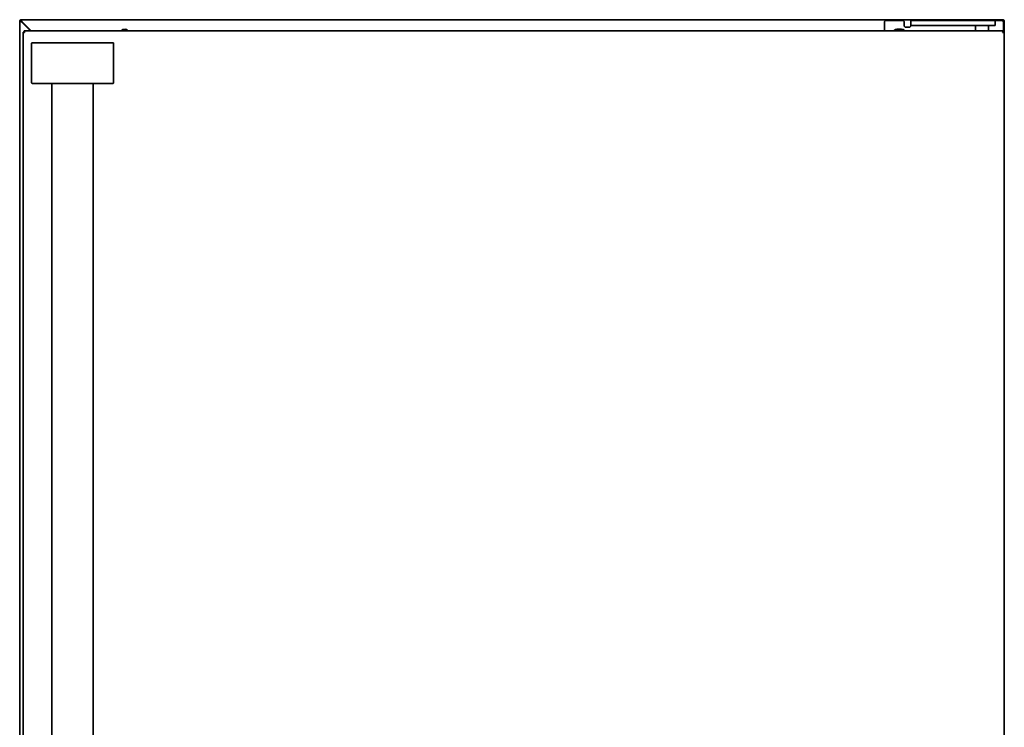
# Model space of a CAD drawing. Extents: x 5.3 to 59.4, y -5.7 to 59.8.
# Tile 3 of 5: x 5.3 to 28.7, y 11.1 to 27.9. Entities that reach past the tile are written whole.
import ezdxf

# ---------------------------------------------------------------- set-up
doc = ezdxf.new("R2010")
doc.units = 0
doc.header["$MEASUREMENT"] = 0

msp = doc.modelspace()

# ---------------------------------------------------------------- linework, layer by layer
at = {"color": 7, "lineweight": 35}
for p, q in [((5.287744, -5.04385), (5.287744, 27.889222)), ((5.287744, 27.889222), (5.307429, 27.889222)), ((5.327114, 27.928592), (5.327114, 27.908907)), ((5.327114, 27.928592), (28.673571, 27.928592)), ((5.327114, 27.880869), (5.545139, 27.662844)), ((5.561842, 27.662844), (5.335465, 27.889222)), ((25.897981, 27.908907), (26.291682, 27.908907)), ((26.488532, 27.790796), (26.488532, 27.908907)), ((26.488532, 27.908907), (26.882233, 27.908907)), ((26.882233, 27.908907), (28.181446, 27.908907)), ((28.181446, 27.908907), (28.496406, 27.908907)), ((28.496406, 27.908907), (28.653886, 27.908907)), ((28.496406, 27.908907), (28.496406, 27.790796)), ((28.673571, 27.928592), (28.673571, 27.908907)), ((28.712942, 27.889222), (28.693257, 27.889222)), ((28.712942, 27.889222), (28.712942, 27.634806)), ((28.684904, 27.662844), (5.39452, 27.662844)), ((5.39452, 27.662844), (5.39452, 27.643159)), ((25.858611, 27.662844), (25.858611, 27.869537)), ((26.163729, 27.702214), (26.262154, 27.702214)), ((26.331052, 27.869537), (26.331052, 27.790796)), ((26.370422, 27.751426), (26.449162, 27.751426)), ((26.882233, 27.790796), (26.488532, 27.790796)), ((26.882233, 27.790796), (28.181446, 27.790796)), ((28.023965, 27.662844), (28.023965, 27.790796)), ((28.496406, 27.790796), (28.181446, 27.790796)), ((28.338926, 27.662844), (28.338926, 27.790796)), ((28.684904, 27.643159), (28.684904, 27.662844)), ((28.693257, 27.869537), (28.693257, 27.634806)), ((5.386169, 27.634806), (5.366484, 27.634806)), ((5.366484, 27.634806), (5.366484, -1.009908)), ((28.712942, 27.634806), (28.693257, 27.634806)), ((28.712942, -1.009908), (28.712942, 27.634806)), ((5.572585, 27.361739), (5.572585, 26.430876)), ((5.592875, 27.381741), (5.951192, 27.381741)), ((7.143981, 27.381741), (5.951192, 27.381741)), ((7.143981, 27.381741), (7.502297, 27.381741)), ((7.522586, 27.361739), (7.522586, 26.430876)), ((5.951192, 26.410873), (5.592875, 26.410873)), ((5.951192, 26.410873), (7.143981, 26.410873)), ((6.05546, 0.214023), (6.05546, 26.410873)), ((7.039712, 26.410873), (7.039712, 0.214023)), ((7.502297, 26.410873), (7.143981, 26.410873))]:
    msp.add_line(p, q, dxfattribs=at)
for points in [[(5.287744, 27.889222), (5.287912, 27.888731), (5.288205, 27.888409), (5.289188, 27.887777), (5.291419, 27.886905), (5.297789, 27.885338), (5.306946, 27.883729), (5.327114, 27.880869)], [(5.327114, 27.880869), (5.317026, 27.883729), (5.31268, 27.885247), (5.308316, 27.887616), (5.307529, 27.888683), (5.307429, 27.889222)], [(5.335465, 27.889222), (5.331744, 27.914578), (5.32947, 27.924785), (5.328281, 27.927643), (5.327651, 27.92839), (5.327114, 27.928592)], [(5.335465, 27.889222), (5.332604, 27.899309), (5.331088, 27.903654), (5.328716, 27.908018), (5.327651, 27.908806), (5.327114, 27.908907)], [(5.327114, 27.908907), (5.328148, 27.908532), (5.328829, 27.907888), (5.330163, 27.905754), (5.332002, 27.901155), (5.335465, 27.889222)], [(28.673571, 27.928592), (28.67336, 27.928558), (28.672944, 27.928313), (28.672529, 27.927832), (28.670904, 27.923743), (28.66941, 27.91713), (28.667624, 27.906432)], [(28.673571, 27.908907), (28.672716, 27.908652), (28.672142, 27.9082), (28.670308, 27.905317)], [(28.670308, 27.905317), (28.672267, 27.908316), (28.673262, 27.908873), (28.673571, 27.908907)], [(28.693257, 27.889222), (28.693208, 27.888849), (28.692829, 27.888112), (28.692089, 27.887381), (28.689667, 27.885958)], [(28.690781, 27.883274), (28.704084, 27.885584), (28.709352, 27.886934), (28.711899, 27.887996), (28.712634, 27.888558), (28.712906, 27.889001), (28.712942, 27.889222)], [(5.39452, 27.662844), (5.395328, 27.662594), (5.395862, 27.662159), (5.396893, 27.660734), (5.398074, 27.658163), (5.4002, 27.651266), (5.402219, 27.642476), (5.405854, 27.623474)], [(5.39452, 27.643159), (5.395924, 27.642784), (5.396849, 27.64214), (5.398659, 27.640006), (5.401154, 27.635407), (5.405854, 27.623474)], [(28.673571, 27.623474), (28.676852, 27.640765), (28.678623, 27.648844), (28.681703, 27.659033), (28.683318, 27.661892), (28.684171, 27.662637), (28.684904, 27.662844)], [(28.673571, 27.623474), (28.67818, 27.635214), (28.680761, 27.640001), (28.682924, 27.642419), (28.684904, 27.643159)], [(5.405854, 27.623474), (5.388562, 27.626754), (5.380482, 27.628525), (5.370294, 27.631605), (5.367434, 27.63322), (5.366688, 27.634073), (5.366484, 27.634806)], [(5.405854, 27.623474), (5.39411, 27.628083), (5.389324, 27.630663), (5.386906, 27.632826), (5.386169, 27.634806)], [(28.693257, 27.634806), (28.69304, 27.633744), (28.691152, 27.631439), (28.688528, 27.6297), (28.681898, 27.626624), (28.673571, 27.623474)], [(28.712942, 27.634806), (28.712692, 27.633999), (28.712257, 27.633465), (28.710832, 27.632432), (28.708261, 27.631252), (28.701364, 27.629125), (28.692574, 27.627107), (28.673571, 27.623474)]]:
    msp.add_lwpolyline(points, dxfattribs=at)
for centre, radius, start, end in [((5.327114, 27.889222), 0.03937, 90.000003, 180.000005), ((5.327114, 27.889222), 0.019685, 90.000003, 180.000005), ((25.897981, 27.869537), 0.03937, 90.000003, 180.000005), ((26.291682, 27.869537), 0.03937, 0, 90.000003), ((28.653886, 27.869537), 0.03937, 0, 90.000003), ((28.673571, 27.889222), 0.03937, 0, 90.000003), ((28.673571, 27.889222), 0.019685, 0, 90.000003), ((7.787744, 27.593946), 0.108268, 39.521991, 140.478003), ((26.163729, 27.593946), 0.108268, 90.000003, 140.478072), ((26.212942, 27.593946), 0.108268, 39.521991, 140.478003), ((26.262154, 27.593946), 0.108268, 39.521933, 90.000003), ((26.370422, 27.790796), 0.03937, 179.999995, 269.999997), ((26.449162, 27.790796), 0.03937, 269.999997, 360), ((5.592709, 27.361573), 0.020146, 89.53027, 179.522302), ((7.502463, 27.361573), 0.020146, 0.47794, 90.470739), ((5.592709, 26.431041), 0.020146, 180.47789, 270.470399), ((7.502462, 26.431044), 0.020147, 269.5309, 359.52116)]:
    msp.add_arc(centre, radius, start, end, dxfattribs=at)

doc.saveas('drawing.dxf')
